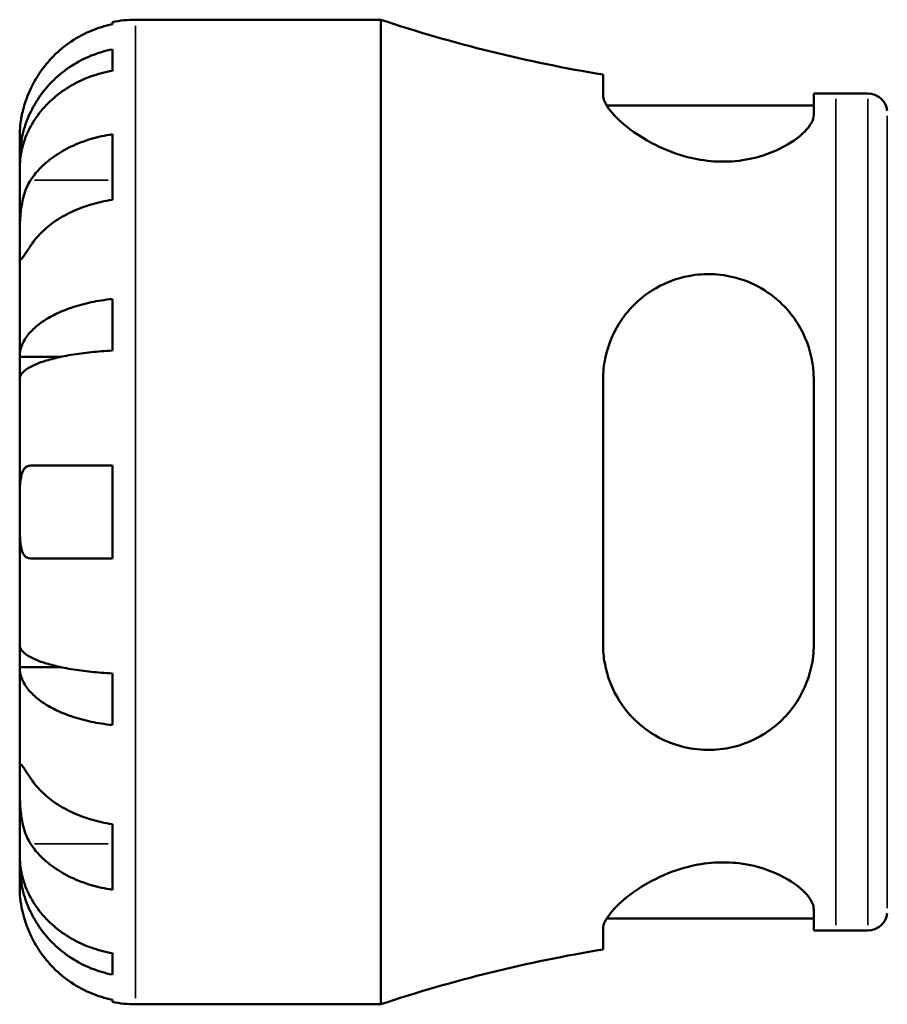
# Model space of a CAD drawing. Header units: millimetres. Extents: x 0 to 902, y 0 to 835.
# Tile 4 of 9: x 306 to 397, y 213 to 316. Entities that reach past the tile are written whole.
import ezdxf

# ---------------------------------------------------------------- set-up
doc = ezdxf.new("R2010")
doc.units = ezdxf.units.MM
doc.layers.add('Visible (ISO)', color=7, linetype='Continuous', lineweight=50)
doc.layers.add('Visible Narrow (ISO)', color=7, linetype='Continuous', lineweight=35)

msp = doc.modelspace()

# ---------------------------------------------------------------- linework, layer by layer
at = {"layer": 'Visible (ISO)'}
for p, q in [((315.979, 315.494), (315.979, 315.724)), ((318.404, 315.969), (344.079, 315.969)), ((344.079, 212.969), (344.079, 315.969)), ((315.979, 310.628), (315.979, 312.863)), ((367.341, 310.227), (367.341, 308.077)), ((389.391, 306.011), (389.391, 308.262)), ((391.709, 308.244), (395.049, 308.244)), ((367.727, 306.984), (389.391, 306.984)), ((315.979, 297.12), (315.979, 303.978)), ((306.279, 301.31), (306.279, 303.844)), ((306.279, 301.31), (306.33, 301.31)), ((306.279, 300.346), (306.279, 301.31)), ((306.279, 292.311), (306.279, 300.346)), ((306.279, 280.693), (306.279, 292.311)), ((315.979, 281.353), (315.979, 286.75)), ((306.279, 280.693), (310.571, 280.693)), ((306.279, 278.365), (306.279, 280.693)), ((306.279, 264.469), (306.279, 278.365)), ((367.341, 278.329), (367.341, 250.609)), ((389.391, 250.609), (389.391, 278.329)), ((315.979, 259.619), (315.979, 269.319)), ((306.279, 250.572), (306.279, 264.469)), ((306.279, 248.244), (306.279, 250.572)), ((306.279, 248.244), (310.571, 248.244)), ((306.279, 236.626), (306.279, 248.244)), ((315.979, 242.188), (315.979, 247.585)), ((306.279, 228.592), (306.279, 236.626)), ((315.979, 224.959), (315.979, 231.818)), ((306.279, 227.628), (306.279, 228.592)), ((306.279, 227.628), (306.33, 227.628)), ((306.279, 225.094), (306.279, 227.628)), ((389.391, 220.676), (389.391, 222.927)), ((367.727, 221.954), (389.391, 221.954)), ((367.341, 220.86), (367.341, 218.711)), ((391.709, 220.694), (395.049, 220.694)), ((315.979, 216.075), (315.979, 218.31)), ((315.979, 213.214), (315.979, 213.444)), ((318.404, 212.969), (344.079, 212.969))]:
    msp.add_line(p, q, dxfattribs=at)
for centre, radius, start, end in [((318.404, 303.844), 12.125, 90, 101.53696), ((391.709, 458.942), 150.699, 251.5751, 260.69459), ((391.709, 458.942), 150.699, 269.11885, 270), ((395.049, 306.184), 2.06, 7.18076, 90), ((395.049, 222.754), 2.06, 270, 352.81924), ((391.709, 69.995), 150.699, 90, 90.88115), ((391.709, 69.995), 150.699, 99.30541, 108.4249), ((318.404, 225.094), 12.125, 258.46304, 270)]:
    msp.add_arc(centre, radius, start, end, dxfattribs=at)
for points, knots in [([(315.979, 315.494), (315.202, 315.335), (314.444, 315.095), (313.081, 314.529), (312.354, 314.147), (310.998, 313.238), (310.369, 312.712), (309.31, 311.649), (308.783, 311.016), (307.975, 309.803), (307.665, 309.244), (307.411, 308.694)], [0.2300371, 0.2300371, 0.2300371, 0.2300371, 0.4481544, 0.4481544, 0.6727436, 0.6727436, 0.8973328, 0.8973328, 1.1227327, 1.1227327, 1.2981486, 1.2981486, 1.2981486, 1.2981486]), ([(306.279, 301.31), (306.279, 302.039), (306.353, 302.836), (306.672, 304.396), (306.918, 305.16), (307.492, 306.506), (307.873, 307.212), (308.781, 308.531), (309.308, 309.143), (310.366, 310.171), (310.996, 310.68), (312.352, 311.56), (313.079, 311.929), (314.443, 312.477), (315.202, 312.709), (315.979, 312.863)], [5.4054322, 5.4054322, 5.4054322, 5.4054322, 5.6314379, 5.6314379, 5.8574437, 5.8574437, 6.0826169, 6.0826169, 6.3077901, 6.3077901, 6.5323479, 6.5323479, 6.7569058, 6.7569058, 6.9752088, 6.9752088, 6.9752088, 6.9752088]), ([(315.979, 310.628), (315.202, 310.49), (314.443, 310.284), (313.079, 309.797), (312.352, 309.468), (310.996, 308.685), (310.366, 308.231), (309.308, 307.317), (308.781, 306.772), (307.873, 305.598), (307.492, 304.97), (306.918, 303.772), (306.672, 303.092), (306.353, 301.704), (306.279, 300.995), (306.279, 300.346)], [0.2300349, 0.2300349, 0.2300349, 0.2300349, 0.4483378, 0.4483378, 0.6728957, 0.6728957, 0.8974535, 0.8974535, 1.1226267, 1.1226267, 1.3478, 1.3478, 1.5738057, 1.5738057, 1.7998115, 1.7998115, 1.7998115, 1.7998115]), ([(307.411, 308.694), (307.316, 308.49), (307.227, 308.283), (307.053, 307.851), (306.97, 307.626), (306.797, 307.116), (306.713, 306.834), (306.511, 306.063), (306.426, 305.604), (306.316, 304.789), (306.295, 304.452), (306.277, 303.971), (306.279, 303.844), (306.279, 303.844)], [-0.78516465, -0.78516465, -0.78516465, -0.78516465, -0.71674204, -0.71674204, -0.64259311, -0.64259311, -0.54817339, -0.54817339, -0.37584493, -0.37584493, -0.19265918, -0.19265918, 0, 0, 0, 0]), ([(389.391, 306.011), (389.391, 305.741), (389.303, 305.449), (388.807, 304.565), (388.192, 303.934), (386.478, 302.742), (385.383, 302.178), (383.197, 301.481), (382.222, 301.272), (380.342, 301.098), (379.48, 301.097), (377.663, 301.261), (376.735, 301.439), (374.602, 302.041), (373.457, 302.526), (371.077, 303.794), (369.933, 304.626), (368.312, 306.126), (367.77, 306.807), (367.399, 307.639), (367.341, 307.87), (367.341, 308.077)], [-3.9021799, -3.9021799, -3.9021799, -3.9021799, -3.6468132, -3.6468132, -3.166994, -3.166994, -2.6938043, -2.6938043, -2.3690505, -2.3690505, -2.1060577, -2.1060577, -1.8197277, -1.8197277, -1.4221249, -1.4221249, -0.889105, -0.889105, -0.4136093, -0.4136093, -0.2070321, -0.2070321, -0.2070321, -0.2070321]), ([(307.411, 299.17), (307.665, 299.559), (307.975, 299.955), (308.783, 300.812), (309.31, 301.26), (310.369, 302.011), (310.998, 302.384), (312.354, 303.026), (313.081, 303.296), (314.444, 303.697), (315.202, 303.866), (315.979, 303.978)], [5.9143146, 5.9143146, 5.9143146, 5.9143146, 6.0897305, 6.0897305, 6.3151304, 6.3151304, 6.5397196, 6.5397196, 6.7643088, 6.7643088, 6.9824261, 6.9824261, 6.9824261, 6.9824261]), ([(306.279, 292.311), (306.279, 292.579), (306.279, 292.878), (306.281, 293.546), (306.284, 293.917), (306.309, 294.809), (306.336, 295.336), (306.447, 296.366), (306.528, 296.858), (306.725, 297.649), (306.822, 297.956), (307.045, 298.518), (307.169, 298.771), (307.34, 299.059), (307.375, 299.115), (307.411, 299.17)], [0, 0, 0, 0, 0.11375655, 0.11375655, 0.23538098, 0.23538098, 0.39430899, 0.39430899, 0.54630686, 0.54630686, 0.65204055, 0.65204055, 0.75381821, 0.75381821, 0.77933795, 0.77933795, 0.77933795, 0.77933795]), ([(315.979, 297.12), (315.202, 297.007), (314.444, 296.838), (313.081, 296.437), (312.354, 296.167), (310.998, 295.525), (310.369, 295.152), (309.31, 294.401), (308.783, 293.953), (307.975, 293.096), (307.665, 292.7), (307.411, 292.311)], [0.2300371, 0.2300371, 0.2300371, 0.2300371, 0.4481544, 0.4481544, 0.6727436, 0.6727436, 0.8973328, 0.8973328, 1.1227327, 1.1227327, 1.2981486, 1.2981486, 1.2981486, 1.2981486]), ([(307.411, 292.311), (307.357, 292.229), (307.305, 292.15), (307.123, 291.87), (307.004, 291.688), (306.786, 291.359), (306.691, 291.219), (306.5, 290.961), (306.424, 290.885), (306.316, 290.898), (306.295, 291.021), (306.277, 291.499), (306.279, 291.857), (306.279, 292.311)], [-0.78090098, -0.78090098, -0.78090098, -0.78090098, -0.74249641, -0.74249641, -0.64168011, -0.64168011, -0.53308797, -0.53308797, -0.37727943, -0.37727943, -0.19250343, -0.19250343, 0, 0, 0, 0]), ([(367.341, 278.329), (367.341, 279.077), (367.418, 279.816), (367.878, 282.07), (368.508, 283.49), (370.299, 286.007), (371.492, 287.098), (373.921, 288.486), (375.061, 288.92), (377.164, 289.325), (378.07, 289.388), (379.87, 289.286), (380.738, 289.131), (382.661, 288.546), (383.666, 288.058), (385.831, 286.585), (386.882, 285.486), (388.486, 282.959), (389.032, 281.517), (389.349, 279.448), (389.391, 278.89), (389.391, 278.329)], [-3.962481, -3.962481, -3.962481, -3.962481, -3.7251301, -3.7251301, -3.2181765, -3.2181765, -2.6873595, -2.6873595, -2.3004664, -2.3004664, -2.0226068, -2.0226068, -1.7558966, -1.7558966, -1.4125158, -1.4125158, -0.9317505, -0.9317505, -0.440191, -0.440191, -0.2619916, -0.2619916, -0.2619916, -0.2619916]), ([(306.279, 280.693), (306.279, 281.076), (306.353, 281.493), (306.672, 282.311), (306.918, 282.712), (307.492, 283.417), (307.873, 283.787), (308.781, 284.479), (309.308, 284.8), (310.366, 285.338), (310.996, 285.606), (312.352, 286.067), (313.079, 286.26), (314.443, 286.547), (315.202, 286.669), (315.979, 286.75)], [5.4054322, 5.4054322, 5.4054322, 5.4054322, 5.6314379, 5.6314379, 5.8574437, 5.8574437, 6.0826169, 6.0826169, 6.3077901, 6.3077901, 6.5323479, 6.5323479, 6.7569058, 6.7569058, 6.9752088, 6.9752088, 6.9752088, 6.9752088]), ([(315.979, 281.353), (315.202, 281.313), (314.443, 281.253), (313.079, 281.111), (312.352, 281.016), (310.996, 280.788), (310.366, 280.657), (309.308, 280.391), (308.781, 280.233), (307.873, 279.891), (307.492, 279.709), (306.918, 279.361), (306.672, 279.163), (306.353, 278.76), (306.279, 278.554), (306.279, 278.365)], [0.2300349, 0.2300349, 0.2300349, 0.2300349, 0.4483378, 0.4483378, 0.6728957, 0.6728957, 0.8974535, 0.8974535, 1.1226267, 1.1226267, 1.3478, 1.3478, 1.5738057, 1.5738057, 1.7998115, 1.7998115, 1.7998115, 1.7998115]), ([(306.279, 264.469), (306.279, 264.904), (306.278, 265.338), (306.283, 266.22), (306.288, 266.66), (306.333, 267.589), (306.382, 268.042), (306.546, 268.646), (306.634, 268.842), (306.829, 269.099), (306.925, 269.18), (307.143, 269.29), (307.265, 269.317), (307.402, 269.319), (307.406, 269.319), (307.411, 269.319)], [-3.37535926, -3.37535926, -3.37535926, -3.37535926, -3.24472064, -3.24472064, -3.10081281, -3.10081281, -2.91318515, -2.91318515, -2.78540812, -2.78540812, -2.69094331, -2.69094331, -2.59427293, -2.59427293, -2.59108226, -2.59108226, -2.59108226, -2.59108226]), ([(307.411, 269.319), (307.665, 269.319), (307.975, 269.319), (308.783, 269.319), (309.31, 269.319), (310.369, 269.319), (310.998, 269.319), (312.354, 269.319), (313.081, 269.319), (314.444, 269.319), (315.202, 269.319), (315.979, 269.319)], [5.9143146, 5.9143146, 5.9143146, 5.9143146, 6.0897305, 6.0897305, 6.3151304, 6.3151304, 6.5397196, 6.5397196, 6.7643088, 6.7643088, 6.9824261, 6.9824261, 6.9824261, 6.9824261]), ([(307.411, 259.619), (307.34, 259.619), (307.273, 259.626), (307.092, 259.667), (306.987, 259.718), (306.785, 259.883), (306.695, 260.003), (306.502, 260.394), (306.424, 260.707), (306.316, 261.522), (306.295, 262.037), (306.277, 263.193), (306.279, 263.828), (306.279, 264.469)], [-0.77507703, -0.77507703, -0.77507703, -0.77507703, -0.72560399, -0.72560399, -0.63594265, -0.63594265, -0.53365641, -0.53365641, -0.3753162, -0.3753162, -0.19216783, -0.19216783, 0, 0, 0, 0]), ([(315.979, 259.619), (315.202, 259.619), (314.444, 259.619), (313.081, 259.619), (312.354, 259.619), (310.998, 259.619), (310.369, 259.619), (309.31, 259.619), (308.783, 259.619), (307.975, 259.619), (307.665, 259.619), (307.411, 259.619)], [0.2300371, 0.2300371, 0.2300371, 0.2300371, 0.4481544, 0.4481544, 0.6727436, 0.6727436, 0.8973328, 0.8973328, 1.1227327, 1.1227327, 1.2981486, 1.2981486, 1.2981486, 1.2981486]), ([(306.279, 250.572), (306.279, 250.384), (306.353, 250.178), (306.672, 249.774), (306.918, 249.577), (307.492, 249.229), (307.873, 249.046), (308.781, 248.705), (309.308, 248.547), (310.366, 248.281), (310.996, 248.149), (312.352, 247.922), (313.079, 247.826), (314.443, 247.685), (315.202, 247.625), (315.979, 247.585)], [5.4054322, 5.4054322, 5.4054322, 5.4054322, 5.6314379, 5.6314379, 5.8574437, 5.8574437, 6.0826169, 6.0826169, 6.3077901, 6.3077901, 6.5323479, 6.5323479, 6.7569058, 6.7569058, 6.9752088, 6.9752088, 6.9752088, 6.9752088]), ([(389.391, 250.609), (389.391, 249.8), (389.303, 249.001), (388.807, 246.765), (388.192, 245.392), (386.478, 243.001), (385.383, 241.97), (383.197, 240.644), (382.222, 240.224), (380.342, 239.727), (379.48, 239.606), (377.663, 239.566), (376.735, 239.667), (374.602, 240.168), (373.457, 240.664), (371.077, 242.181), (369.933, 243.331), (368.312, 245.869), (367.77, 247.225), (367.399, 249.311), (367.341, 249.956), (367.341, 250.609)], [-3.9021799, -3.9021799, -3.9021799, -3.9021799, -3.6468132, -3.6468132, -3.166994, -3.166994, -2.6938043, -2.6938043, -2.3690505, -2.3690505, -2.1060577, -2.1060577, -1.8197277, -1.8197277, -1.4221249, -1.4221249, -0.889105, -0.889105, -0.4136093, -0.4136093, -0.2070321, -0.2070321, -0.2070321, -0.2070321]), ([(315.979, 242.188), (315.202, 242.269), (314.443, 242.39), (313.079, 242.677), (312.352, 242.871), (310.996, 243.332), (310.366, 243.599), (309.308, 244.138), (308.781, 244.459), (307.873, 245.15), (307.492, 245.521), (306.918, 246.226), (306.672, 246.626), (306.353, 247.444), (306.279, 247.862), (306.279, 248.244)], [0.2300349, 0.2300349, 0.2300349, 0.2300349, 0.4483378, 0.4483378, 0.6728957, 0.6728957, 0.8974535, 0.8974535, 1.1226267, 1.1226267, 1.3478, 1.3478, 1.5738057, 1.5738057, 1.7998115, 1.7998115, 1.7998115, 1.7998115]), ([(306.279, 236.626), (306.279, 236.895), (306.279, 237.13), (306.281, 237.541), (306.284, 237.709), (306.309, 237.986), (306.336, 238.059), (306.447, 238.033), (306.528, 237.942), (306.725, 237.669), (306.822, 237.524), (307.045, 237.186), (307.169, 236.996), (307.34, 236.735), (307.375, 236.681), (307.411, 236.626)], [0, 0, 0, 0, 0.11375655, 0.11375655, 0.23538098, 0.23538098, 0.39430899, 0.39430899, 0.54630686, 0.54630686, 0.65204055, 0.65204055, 0.75381821, 0.75381821, 0.77933795, 0.77933795, 0.77933795, 0.77933795]), ([(307.411, 229.768), (307.357, 229.85), (307.305, 229.935), (307.123, 230.258), (307.004, 230.514), (306.786, 231.089), (306.691, 231.409), (306.5, 232.229), (306.424, 232.737), (306.316, 233.865), (306.295, 234.472), (306.277, 235.634), (306.279, 236.173), (306.279, 236.626)], [-0.78090098, -0.78090098, -0.78090098, -0.78090098, -0.74249641, -0.74249641, -0.64168011, -0.64168011, -0.53308797, -0.53308797, -0.37727943, -0.37727943, -0.19250343, -0.19250343, 0, 0, 0, 0]), ([(307.411, 236.626), (307.665, 236.238), (307.975, 235.842), (308.783, 234.985), (309.31, 234.537), (310.369, 233.786), (310.998, 233.413), (312.354, 232.77), (313.081, 232.5), (314.444, 232.1), (315.202, 231.931), (315.979, 231.818)], [5.9143146, 5.9143146, 5.9143146, 5.9143146, 6.0897305, 6.0897305, 6.3151304, 6.3151304, 6.5397196, 6.5397196, 6.7643088, 6.7643088, 6.9824261, 6.9824261, 6.9824261, 6.9824261]), ([(315.979, 224.959), (315.202, 225.072), (314.444, 225.241), (313.081, 225.641), (312.354, 225.911), (310.998, 226.554), (310.369, 226.927), (309.31, 227.678), (308.783, 228.126), (307.975, 228.983), (307.665, 229.379), (307.411, 229.768)], [0.2300371, 0.2300371, 0.2300371, 0.2300371, 0.4481544, 0.4481544, 0.6727436, 0.6727436, 0.8973328, 0.8973328, 1.1227327, 1.1227327, 1.2981486, 1.2981486, 1.2981486, 1.2981486]), ([(306.279, 228.592), (306.279, 227.943), (306.353, 227.234), (306.672, 225.845), (306.918, 225.166), (307.492, 223.968), (307.873, 223.339), (308.781, 222.166), (309.308, 221.621), (310.366, 220.706), (310.996, 220.253), (312.352, 219.47), (313.079, 219.141), (314.443, 218.654), (315.202, 218.447), (315.979, 218.31)], [5.4054322, 5.4054322, 5.4054322, 5.4054322, 5.6314379, 5.6314379, 5.8574437, 5.8574437, 6.0826169, 6.0826169, 6.3077901, 6.3077901, 6.5323479, 6.5323479, 6.7569058, 6.7569058, 6.9752088, 6.9752088, 6.9752088, 6.9752088]), ([(367.341, 220.86), (367.341, 221.098), (367.418, 221.367), (367.878, 222.293), (368.508, 223.035), (370.299, 224.587), (371.492, 225.408), (373.921, 226.614), (375.061, 227.057), (377.164, 227.586), (378.07, 227.733), (379.87, 227.848), (380.738, 227.821), (382.661, 227.588), (383.666, 227.335), (385.831, 226.552), (386.882, 225.959), (388.486, 224.729), (389.032, 224.092), (389.349, 223.312), (389.391, 223.114), (389.391, 222.927)], [-3.962481, -3.962481, -3.962481, -3.962481, -3.7251301, -3.7251301, -3.2181765, -3.2181765, -2.6873595, -2.6873595, -2.3004664, -2.3004664, -2.0226068, -2.0226068, -1.7558966, -1.7558966, -1.4125158, -1.4125158, -0.9317505, -0.9317505, -0.440191, -0.440191, -0.2619916, -0.2619916, -0.2619916, -0.2619916]), ([(315.979, 216.075), (315.202, 216.229), (314.443, 216.461), (313.079, 217.008), (312.352, 217.378), (310.996, 218.257), (310.366, 218.767), (309.308, 219.794), (308.781, 220.407), (307.873, 221.726), (307.492, 222.432), (306.918, 223.778), (306.672, 224.541), (306.353, 226.102), (306.279, 226.898), (306.279, 227.628)], [0.2300349, 0.2300349, 0.2300349, 0.2300349, 0.4483378, 0.4483378, 0.6728957, 0.6728957, 0.8974535, 0.8974535, 1.1226267, 1.1226267, 1.3478, 1.3478, 1.5738057, 1.5738057, 1.7998115, 1.7998115, 1.7998115, 1.7998115]), ([(306.279, 225.094), (306.279, 225.094), (306.278, 225.035), (306.283, 224.792), (306.288, 224.597), (306.333, 224.009), (306.382, 223.58), (306.546, 222.744), (306.634, 222.38), (306.829, 221.72), (306.925, 221.434), (307.143, 220.854), (307.265, 220.561), (307.402, 220.263), (307.406, 220.253), (307.411, 220.244)], [-3.37535926, -3.37535926, -3.37535926, -3.37535926, -3.24472064, -3.24472064, -3.10081281, -3.10081281, -2.91318515, -2.91318515, -2.78540812, -2.78540812, -2.69094331, -2.69094331, -2.59427293, -2.59427293, -2.59108226, -2.59108226, -2.59108226, -2.59108226]), ([(307.411, 220.244), (307.665, 219.694), (307.975, 219.134), (308.783, 217.922), (309.31, 217.288), (310.369, 216.226), (310.998, 215.699), (312.354, 214.79), (313.081, 214.408), (314.444, 213.842), (315.202, 213.603), (315.979, 213.444)], [5.9143146, 5.9143146, 5.9143146, 5.9143146, 6.0897305, 6.0897305, 6.3151304, 6.3151304, 6.5397196, 6.5397196, 6.7643088, 6.7643088, 6.9824261, 6.9824261, 6.9824261, 6.9824261])]:
    msp.add_open_spline(points, degree=3, knots=knots, dxfattribs=at)
at = {"layer": 'Visible Narrow (ISO)'}
for p, q in [((318.404, 213.603), (318.404, 315.335)), ((391.709, 221.233), (391.709, 307.705)), ((395.049, 221.233), (395.049, 307.705)), ((397.093, 223.013), (397.093, 305.925)), ((307.839, 299.17), (315.551, 299.17)), ((307.839, 229.768), (315.551, 229.768))]:
    msp.add_line(p, q, dxfattribs=at)

doc.saveas('drawing.dxf')
